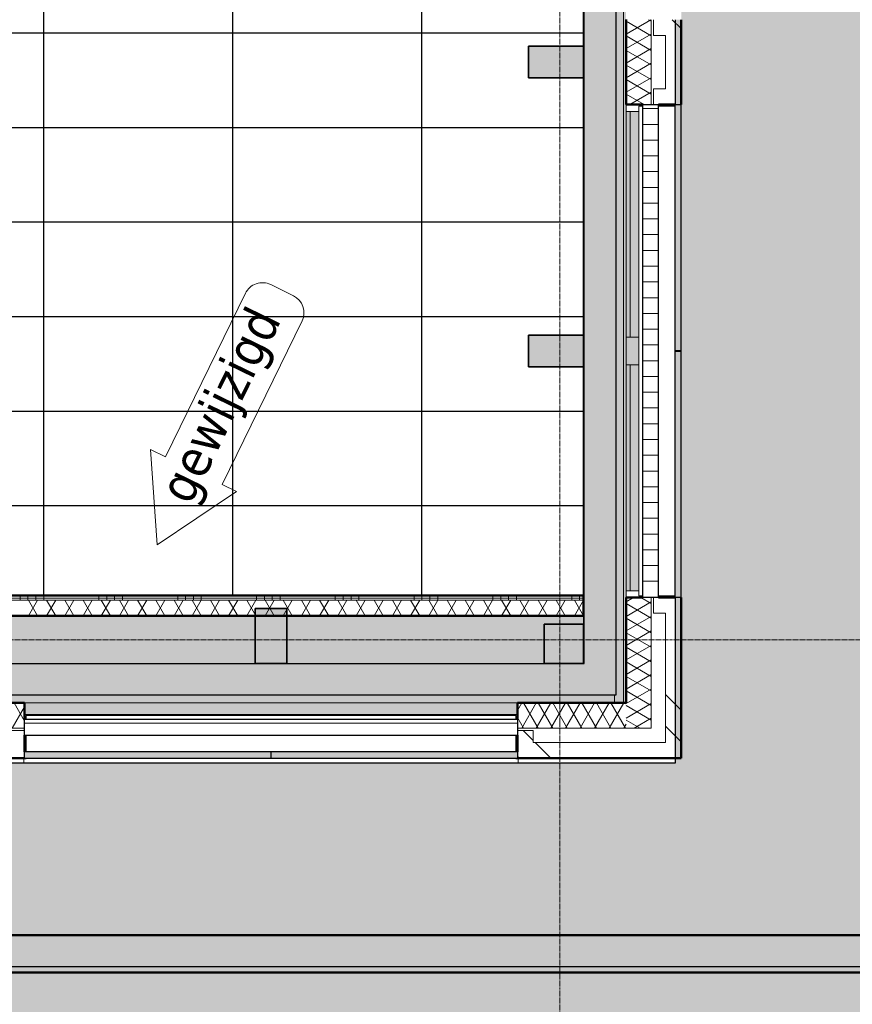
# Model space of a CAD drawing. Header units: millimetres. Extents: x -1224 to 86389, y -20577 to 46356.
# Tile 21 of 46: x 50589 to 55872, y 516 to 6764. Entities that reach past the tile are written whole.
import ezdxf

# ---------------------------------------------------------------- set-up
doc = ezdxf.new("R2010")
doc.units = ezdxf.units.MM
doc.linetypes.add('stramien', pattern=[22.225, 12.7, -3.175, 3.175, -3.175])
for name, color, linetype, lineweight in [('A-ANNO-NOTE', 2, 'Continuous', 18), ('A-CLNG-SUSP', 5, 'Continuous', 25), ('A-FLOR-OTLN', 6, 'Continuous', 18), ('A-FLOR-PATT', 8, 'Continuous', 18), ('A-GLAZ', 6, 'Continuous', 18), ('A-WALL', 2, 'Continuous', 25), ('A-WALL-PATT', 2, 'Continuous', 50), ('C-TOPO', 2, 'Continuous', 18), ('I-WALL', 2, 'Continuous', 25), ('L-SITE', 6, 'Continuous', 18), ('S-COLS', 6, 'Continuous', 18), ('S-GRID', 1, 'Continuous', 18)]:
    doc.layers.add(name, color=color, linetype=linetype, lineweight=lineweight)
doc.layers.add('ATN Perla OP', color=6, linetype='Continuous')
doc.styles.add('Tahoma_1', font='TAHOMA.TTF', dxfattribs={"height": 2.380401})

# ---------------------------------------------------------------- blocks, each defined once
blk = doc.blocks.new('28_keerwand met trap naast oostgevel - 28_keerwand met trap naast oostgevel-305890-Plotview plafond Kelder - 1 op 100')
at = {"layer": 'A-WALL-PATT', "lineweight": 25}
blk.add_hatch(color=7, dxfattribs=at).paths.add_polyline_path([(64536.6, 718.2), (64536.6, 954.8), (39669.6, 954.8), (39669.6, 919.9), (39231.7, 919.9), (39231.7, 718.2), (57209.5, 718.2)], flags=0)
at = {"layer": 'A-WALL', "color": 90, "lineweight": 50}
for p, q in [((39669.6, 954.8), (64536.6, 954.8)), ((64536.6, 718.2), (39231.7, 718.2))]:
    blk.add_line(p, q, dxfattribs=at)

msp = doc.modelspace()

# ---------------------------------------------------------------- hatches: boundary and pattern name
at = {"layer": 'A-FLOR-PATT'}
h = msp.add_hatch(color=50, dxfattribs=at)
h.paths.add_polyline_path([(37121.1, 2428.2), (44750.9, 2428.2), (44750.9, 2478.2), (44603.8, 2478.2), (44603.8, 2678.2), (41432.8, 2678.2), (41432.8, 2478.2), (40932.8, 2478.2), (40932.8, 2678.2), (37366.6, 2678.2), (37366.6, 4883.2), (37216.6, 4883.2), (37216.6, 4875.6), (37121.1, 4875.6), (37121.1, 2678.2)], flags=0)
h.paths.add_polyline_path([(54420.8, 2428.2), (54420.8, 21008.2), (54370.8, 21008.2), (54370.8, 2478.2), (50245.7, 2478.2), (50245.7, 2428.2), (54136.2, 2428.2)], flags=0)
h.paths.add_polyline_path([(43687.1, 35978.2), (48290.8, 35978.2), (48290.8, 36178.2), (54186.6, 36178.2), (54186.6, 36228.2), (31920.8, 36228.2), (31920.8, 35978.2), (35490.8, 35978.2), (35490.8, 36178.2), (39553.8, 36178.2), (39553.8, 35978.2), (42770.8, 35978.2), (42770.8, 36178.2), (43270.8, 36178.2), (43270.8, 35978.2), (43379.8, 35978.2)], flags=0)
h = msp.add_hatch(color=256, dxfattribs=at)
h.paths.add_polyline_path([(52906.9, 2428.2), (54363.8, 2428.2), (54363.7, 2478.2), (50245.7, 2478.2), (50245.7, 2428.2), (52292.3, 2428.2)], flags=0)
h.paths.add_polyline_path([(37189.8, 2428.2), (44750.9, 2428.2), (44750.9, 2478.2), (44603.8, 2478.2), (44603.8, 2678.2), (41432.8, 2678.2), (41432.8, 2478.2), (40932.8, 2478.2), (40932.8, 2678.2), (37366.6, 2678.2), (37366.6, 5110.6), (37350.8, 5110.6), (37350.8, 5035.2), (37216.6, 5035.2), (37216.6, 4875.6), (37189.8, 4875.6), (37189.8, 2678.2)], flags=0)
h.paths.add_polyline_path([(44916.4, 35978.2), (48290.8, 35978.2), (48290.8, 36178.2), (54186.6, 36178.2), (54186.6, 36228.2), (42989.8, 36228.2), (42989.8, 36178.2), (43270.8, 36178.2), (43270.8, 35978.2), (44609.1, 35978.2)], flags=0)
h = msp.add_hatch(color=50, dxfattribs=at)
h.paths.add_polyline_path([(52906.9, 2678.2), (53916.6, 2678.2), (53916.6, 2928.2), (54166.6, 2928.2), (54166.6, 2980.2), (52283.6, 2980.2), (52283.6, 2678.2), (52292.3, 2678.2)], flags=0)
h.paths.add_polyline_path([(50449.6, 2678.2), (52083.6, 2678.2), (52083.6, 2980.2), (50449.6, 2980.2), (50449.6, 2871.9)], flags=0)
h.paths.add_polyline_path([(50249.6, 2978.2), (50249.6, 2980.2), (43716.6, 2980.2), (43716.6, 2978.2), (47375, 2978.2)], flags=0)
h.paths.add_polyline_path([(42729.6, 8041.2), (43303.6, 8041.2), (43303.6, 8615.2), (42729.6, 8615.2), (42729.6, 8051.2)], flags=0)
h.paths.add_polyline_path([(48783.6, 8051.2), (48793.6, 8051.2), (48793.6, 8605.2), (48239.6, 8605.2), (48239.6, 8051.2), (48249.6, 8051.2)], flags=0)
h.paths.add_polyline_path([(48759.1, 8061.2), (48249.6, 8061.2), (48249.6, 8595.2), (48783.6, 8595.2), (48783.6, 8061.2), (48763.3, 8061.2)], flags=0)
h.paths.add_polyline_path([(42749.6, 8061.2), (42749.6, 8595.2), (43283.6, 8595.2), (43283.6, 8061.2)], flags=0)
h.paths.add_polyline_path([(43303.6, 13541.2), (43303.6, 14115.2), (42729.6, 14115.2), (42729.6, 13541.2), (43283.6, 13541.2)], flags=0)
h.paths.add_polyline_path([(48783.6, 13551.2), (48793.6, 13551.2), (48793.6, 14105.2), (48239.6, 14105.2), (48239.6, 13551.2), (48249.6, 13551.2)], flags=0)
h.paths.add_polyline_path([(48778.3, 13561.2), (48249.6, 13561.2), (48249.6, 14095.2), (48783.6, 14095.2), (48783.6, 13561.2)], flags=0)
h.paths.add_polyline_path([(43260.8, 13561.2), (42749.6, 13561.2), (42749.6, 14095.2), (43283.6, 14095.2), (43283.6, 13561.2)], flags=0)
h.paths.add_polyline_path([(54136.2, 17385.2), (54166.6, 17385.2), (54166.6, 17395.2), (53816.6, 17395.2), (53816.6, 17385.2)], flags=0)
h.paths.add_polyline_path([(43715.1, 17393.2), (43716.6, 17393.2), (43716.6, 17395.2), (37666.6, 17395.2), (37666.6, 17393.2), (43687.1, 17393.2)], flags=0)
h.paths.add_polyline_path([(53816.6, 17595.2), (54166.6, 17595.2), (54166.6, 17605.2), (53816.6, 17605.2)], flags=0)
h.paths.add_polyline_path([(43116.6, 17705.2), (43116.6, 17715.2), (42916.6, 17715.2), (42916.6, 17705.2), (43072.5, 17705.2)], flags=0)
h.paths.add_polyline_path([(41566.6, 17908.2), (41566.6, 19078.2), (41416.6, 19078.2), (41416.6, 17908.2), (41535.8, 17908.2)], flags=0)
h.paths.add_polyline_path([(48240.6, 19051.2), (48793.6, 19051.2), (48793.6, 19605.2), (48240.6, 19605.2), (48240.6, 19227.9)], flags=0)
h.paths.add_polyline_path([(48763.4, 19061.2), (48249.6, 19061.2), (48249.6, 19595.2), (48783.6, 19595.2), (48783.6, 19061.2)], flags=0)
h.paths.add_polyline_path([(54166.6, 19227.9), (54166.6, 19228.2), (54136.2, 19227.9)], flags=0)
h.paths.add_polyline_path([(31748.7, 19478.2), (31916.6, 19478.2), (31916.6, 19480.2), (18922, 19480.2), (18922, 19490.2), (15782, 19490.2), (15782, 19480.2), (4674.6, 19480.2), (4674.6, 19490.2), (4666.6, 19490.2), (4666.6, 19478.2), (31743.1, 19478.2)], flags=0)
h.paths.add_polyline_path([(41535.8, 19578.2), (41566.6, 19578.2), (41565.5, 20734.4), (41416.6, 20734.4), (41416.6, 19578.2)], flags=0)
h.paths.add_polyline_path([(43564.6, 20951.2), (43564.6, 21061.2), (43563.3, 21061.2), (43563.3, 20951.2)], flags=0)
h.paths.add_polyline_path([(31916.6, 21051.2), (31916.6, 23626.2), (31766.6, 23626.2), (31766.6, 23346.8), (31770.6, 23346.8), (31770.6, 21682.8), (31766.6, 21682.8), (31766.6, 21051.2)], flags=0)
h.paths.add_polyline_path([(31656.6, 21051.2), (31656.6, 23736.2), (31606.6, 23736.2), (31606.6, 21051.2)], flags=0)
h.paths.add_polyline_path([(53521.6, 21051.2), (54166.6, 21051.2), (54166.6, 21061.2), (53816.6, 21061.2), (53816.6, 21051.9), (52292.3, 21051.2)], flags=0)
h.paths.add_polyline_path([(35990.6, 21053.2), (35990.6, 21061.2), (32116.6, 21061.2), (32116.6, 21053.2), (35082, 21053.2)], flags=0)
h.paths.add_polyline_path([(36090.6, 21053.2), (36416.6, 21053.2), (36416.6, 21061.2), (36090.6, 21061.2)], flags=0)
h.paths.add_polyline_path([(46784.3, 21061.9), (46784.3, 21062.9), (46774.3, 21061.9)], flags=0)
h.paths.add_polyline_path([(54136.2, 21261.2), (54166.6, 21261.2), (54166.6, 21271.2), (53816.6, 21271.2), (53816.6, 21261.2)], flags=0)
h.paths.add_polyline_path([(54166.6, 22894.9), (54166.6, 22895.2), (54136.2, 22894.9)], flags=0)
h.paths.add_polyline_path([(31916.6, 23736.2), (31916.6, 23968.4), (31906.6, 23968.4), (31906.6, 23736.2), (31911.6, 23736.2)], flags=0)
h.paths.add_polyline_path([(32116.6, 23781.2), (32121.6, 23781.2), (32121.6, 23791.2), (32126.6, 23791.2), (32126.6, 24551.2), (32121.6, 24551.2), (32121.6, 24561.2), (32116.6, 24561.2), (32116.6, 23789.7)], flags=0)
h.paths.add_polyline_path([(48239.6, 24541.2), (48803.6, 24541.2), (48803.6, 24717.9), (48793.6, 24717.9), (48793.6, 24551.2), (48239.6, 24551.2), (48239.6, 24717.9), (48229.6, 24717.9), (48229.6, 24541.2)], flags=0)
h.paths.add_polyline_path([(32288.6, 24551.2), (32293.6, 24551.2), (32293.6, 25105.2), (32123.6, 25105.2), (32123.6, 26910.2), (32091.6, 26910.2), (32091.6, 25105.2), (31739.6, 25105.2), (31739.6, 25095.2), (32283.6, 25095.2), (32283.6, 24561.2), (32288.6, 24561.2)], flags=0)
h.paths.add_polyline_path([(31916.6, 24551.2), (31916.6, 24561.2), (31911.6, 24561.2), (31911.6, 24551.2)], flags=0)
h.paths.add_polyline_path([(31739.6, 24551.2), (31749.6, 24551.2), (31749.6, 24556.2), (31739.6, 24556.2)], flags=0)
h.paths.add_polyline_path([(26792.7, 24561.2), (26791.6, 24863), (26786.8, 24864.5), (26783.6, 24865.2), (26784.2, 24561.2)], flags=0)
h.paths.add_polyline_path([(21289.8, 24862.8), (21289.8, 24863.9), (21287.7, 24863.2)], flags=0)
h.paths.add_polyline_path([(21283.6, 24561.2), (21292.7, 24561.2), (21292.7, 24861.8), (21289.8, 24862.8), (21283.6, 24862.4), (21283.6, 24584.6)], flags=0)
h.paths.add_polyline_path([(15783.6, 24561.2), (15792.7, 24561.2), (15791.6, 24863), (15788, 24864.2), (15783.6, 24865.2), (15783.6, 24584.6)], flags=0)
h.paths.add_polyline_path([(10289.8, 24862.8), (10289.8, 24863.9), (10287.7, 24863.2)], flags=0)
h.paths.add_polyline_path([(10292.7, 24561.2), (10292.7, 24861.8), (10289.8, 24862.8), (10283.6, 24862.4), (10283.6, 24561.2)], flags=0)
h.paths.add_polyline_path([(54136.2, 24717.9), (54166.6, 24717.9), (54166.6, 24728.2), (53844.6, 24727.9), (53844.6, 24717.9)], flags=0)
h.paths.add_polyline_path([(21288.7, 24885.4), (21292.7, 24885.7), (21292.7, 25095.2), (21283.6, 25095.2), (21284.3, 24887.2), (21288.5, 24885.5)], flags=0)
h.paths.add_polyline_path([(10288.7, 24885.4), (10292.7, 24885.7), (10292.7, 25095.2), (10283.6, 25095.2), (10284.3, 24887.2), (10288.5, 24885.5)], flags=0)
h.paths.add_polyline_path([(26786.8, 24892.5), (26786, 24891.6), (26786.4, 24891.5)], flags=0)
h.paths.add_polyline_path([(26792.7, 24885.8), (26792.7, 25095.2), (26783.6, 25095.2), (26784.2, 24989), (26786.4, 24987.5), (26786.8, 24986.5), (26787.6, 24890.8), (26789.3, 24887.2), (26791.6, 24886.3)], flags=0)
h.paths.add_polyline_path([(15786.8, 24892.5), (15786, 24891.6), (15786.4, 24891.5)], flags=0)
h.paths.add_polyline_path([(15792.7, 24885.8), (15792.7, 25095.2), (15783.6, 25095.2), (15783.6, 24989.3), (15786.4, 24987.5), (15786.8, 24986.5), (15787.6, 24890.8), (15789.3, 24887.2)], flags=0)
h.paths.add_polyline_path([(53844.6, 24928.2), (54166.6, 24928.2), (54166.6, 24937.9), (53844.6, 24937.9)], flags=0)
h.paths.add_polyline_path([(48803.6, 24937.9), (48803.6, 25115.2), (48409.6, 25115.2), (48409.6, 25105.2), (48793.6, 25105.2), (48793.6, 24937.9)], flags=0)
h.paths.add_polyline_path([(48229.6, 24937.9), (48239.6, 24937.9), (48239.6, 25105.2), (48399.6, 25105.2), (48399.6, 25115.2), (48229.6, 25115.2), (48229.6, 25095.2)], flags=0)
h.paths.add_polyline_path([(54166.6, 26560.9), (54166.6, 26561.2), (54136.2, 26560.9)], flags=0)
h.paths.add_polyline_path([(32091.6, 27020.2), (34442.6, 27020.2), (34442.6, 27266.6), (34438.6, 27266.6), (34438.6, 28675.2), (34436.6, 28675.2), (34436.6, 27255.2), (34440.6, 27255.2), (34440.6, 27145.2), (34413.6, 27145.2), (34413.6, 27045.2), (32183.6, 27045.2), (32183.6, 30061.2), (31749.6, 30061.2), (31749.6, 30055.2), (31941.6, 30055.2), (31941.6, 30060.2), (32091.6, 30060.2), (32091.6, 27174.2)], flags=0)
h.paths.add_polyline_path([(36553.6, 27020.2), (38824.6, 27020.2), (38824.6, 35678.2), (37616.6, 35678.2), (37616.6, 35641.2), (38766.6, 35641.2), (38766.6, 35541.2), (38801.6, 35540.6), (38801.6, 27045.2), (36553.6, 27045.2), (36553.6, 27145.2), (36529.6, 27145.2), (36530.6, 27020.2)], flags=0)
h.paths.add_polyline_path([(44301.8, 27070.2), (44601.6, 27070.4), (44601.3, 27259.7), (43061.6, 27259.7), (43061.6, 27070.2), (43994.5, 27070.2)], flags=0)
h.paths.add_polyline_path([(42951.6, 27070.2), (42951.6, 27359.7), (42945.6, 27359.7), (42945.6, 27111.2), (38934.6, 27111.2), (38934.6, 27070.2), (42945.6, 27070.2)], flags=0)
h.paths.add_polyline_path([(34555.6, 28329.7), (34555.6, 28339.7), (34548.6, 28339.7), (34548.6, 28334.7), (34552.6, 28334.7), (34552.6, 28329.7)], flags=0)
h.paths.add_polyline_path([(36419.6, 28329.7), (36419.6, 28334.7), (36423.6, 28334.7), (36423.6, 28339.7), (36411.6, 28339.7), (36411.6, 28329.7)], flags=0)
h.paths.add_polyline_path([(54166.6, 28394.9), (54166.6, 28395.2), (54136.2, 28394.9)], flags=0)
h.paths.add_polyline_path([(36423.6, 28439.7), (36423.6, 28565.2), (36420.6, 28565.2), (36420.6, 28465.2), (34548.6, 28465.2), (34549.5, 28439.7), (36420.6, 28439.7)], flags=0)
h.paths.add_polyline_path([(22889.6, 29514.2), (22949.6, 29514.2), (22949.6, 30061.2), (22814.6, 30061.2), (22814.6, 30041.2), (22889.6, 30041.2), (22889.6, 29846)], flags=0)
h.paths.add_polyline_path([(48446.6, 30041.2), (48803.6, 30041.2), (48803.6, 30615.2), (48229.6, 30615.2), (48229.6, 30041.2), (48436.6, 30041.2)], flags=0)
h.paths.add_polyline_path([(37249.6, 30041.2), (37808.3, 30041.2), (37808.3, 30615.2), (37234.3, 30615.2), (37234.3, 30041.2)], flags=0)
h.paths.add_polyline_path([(19134.8, 30041.2), (19278.6, 30041.2), (19278.6, 30061.2), (19083.6, 30061.2), (19083.6, 30051.2), (19073.6, 30051.2), (19073.6, 30041.2), (19101, 30041.2)], flags=0)
h.paths.add_polyline_path([(21074.5, 30041.2), (21283.6, 30041.2), (21283.6, 30051.2), (20749.6, 30051.2), (20749.6, 30041.2), (20945, 30041.2)], flags=0)
h.paths.add_polyline_path([(48446.6, 30051.2), (48239.6, 30051.2), (48239.6, 30605.2), (48793.6, 30605.2), (48793.6, 30051.2), (48586.6, 30051.2)], flags=0)
h.paths.add_polyline_path([(37569.2, 30061.2), (37249.6, 30061.2), (37249.6, 30595.2), (37783.6, 30595.2), (37783.6, 30061.2), (37621.3, 30061.2)], flags=0)
h.paths.add_polyline_path([(26244.6, 30061.2), (26249.6, 30061.8), (26249.6, 30595.2), (26244.6, 30595.2), (26244.6, 30061.9)], flags=0)
h.paths.add_polyline_path([(15783.6, 30061.2), (15792.7, 30061.2), (15792.7, 30595.2), (15783.6, 30595.2), (15783.6, 30162.2)], flags=0)
h.paths.add_polyline_path([(10292.7, 30061.2), (10292.7, 30595.2), (10283.6, 30595.2), (10283.6, 30061.2)], flags=0)
h.paths.add_polyline_path([(22746.6, 30186.2), (22749.6, 30186.2), (22749.6, 30328.2), (22746.6, 30327.7)], flags=0)
h.paths.add_polyline_path([(19283.6, 30186.2), (19286.6, 30186.2), (19286.6, 30328.2), (19283.6, 30328.2), (19283.6, 30221.2)], flags=0)
h.paths.add_polyline_path([(32183.6, 30595.2), (32183.6, 35641.2), (37416.6, 35641.2), (37416.6, 35678.2), (32116.6, 35678.2), (32116.6, 30595.2)], flags=0)
h.paths.add_polyline_path([(31445.8, 31495.2), (31916.6, 31495.2), (31916.6, 31508.2), (26244.6, 31508.2), (26244.6, 31495.2), (31401.6, 31495.2)], flags=0)
h.paths.add_polyline_path([(24787.8, 31508.2), (24787.8, 31508.7), (24783.6, 31508.2)], flags=0)
h.paths.add_polyline_path([(54166.6, 33894.9), (54166.6, 33895.2), (54136.2, 33894.9)], flags=0)
h.paths.add_polyline_path([(38155.3, 35306.2), (38591.6, 35306.2), (38591.6, 35431.2), (37646.6, 35431.2), (37646.8, 35306.2)], flags=0)
h.paths.add_polyline_path([(35082, 35306.2), (35438.6, 35306.2), (35438.6, 35431.2), (34478.6, 35431.2), (34478.8, 35306.2)], flags=0)
h.paths.add_polyline_path([(17449.6, 35628.2), (17449.6, 35978.2), (17249.6, 35978.2), (17249.6, 35628.2), (17257.1, 35628.2)], flags=0)
h.paths.add_polyline_path([(42457.8, 35668.2), (48436.6, 35668.2), (48436.6, 35678.2), (41376.6, 35678.2), (41376.6, 35668.2), (41843.2, 35668.2)], flags=0)
h.paths.add_polyline_path([(4671.6, 35673.2), (4676.6, 35673.2), (4676.6, 35678.2), (4666.6, 35677.2), (4666.6, 35673.2), (4671, 35673.2)], flags=0)
h.paths.add_polyline_path([(53916.3, 35728.2), (53916.6, 35728.2), (53916.3, 35938.9)], flags=0)
h.paths.add_polyline_path([(38924.6, 35828.2), (39249.6, 35828.2), (39249.6, 35978.2), (37616.6, 35978.2), (37616.6, 35828.2), (38824.6, 35828.2)], flags=0)
h.paths.add_polyline_path([(36311.3, 35828.2), (37416.6, 35828.2), (37416.6, 35978.2), (35783.6, 35978.2), (35783.6, 35828.2)], flags=0)
h.paths.add_polyline_path([(18793.7, 35968.2), (19083.6, 35968.2), (19083.6, 35978.2), (17459.6, 35978.2), (17459.6, 35968.2), (18486.4, 35968.2)], flags=0)
h = msp.add_hatch(color=256, dxfattribs=at)
h.paths.add_polyline_path([(46145.7, 2355), (46413.9, 2355), (46413.9, 2428.2), (45120.6, 2428.2), (45120.6, 2355), (45531.1, 2355)], flags=0)
h.paths.add_polyline_path([(49219, 2355), (50080.3, 2355), (50080.3, 2428.2), (46952.8, 2428.2), (46952.8, 2355), (48604.4, 2355)], flags=0)
h.paths.add_polyline_path([(53747.3, 2355), (53747.3, 2428.2), (50619.8, 2428.2), (50619.8, 2355), (53521.6, 2355)], flags=0)
h.paths.add_polyline_path([(44580.3, 2355), (44580.3, 2428.2), (41452.8, 2428.2), (41452.8, 2355), (44301.8, 2355)], flags=0)
h.paths.add_polyline_path([(37785.8, 2355), (40913.3, 2355), (40913.3, 2428.2), (37785.8, 2428.2)], flags=0)
h.paths.add_polyline_path([(36926, 2428.2), (37121.1, 2428.2), (37121.1, 4875.6), (36786.6, 4875.6), (36786.6, 2428.2), (36870, 2428.2)], flags=0)
h.paths.add_polyline_path([(54420.8, 2428.2), (54436.6, 2428.2), (54436.6, 21008.2), (54420.8, 21008.2), (54420.8, 2444)], flags=0)
h.paths.add_polyline_path([(54166.6, 2678.2), (54170.8, 2678.2), (54170.8, 4761.5), (54166.6, 4761.2), (54166.6, 2682.4)], flags=0)
h.paths.add_polyline_path([(37366.6, 5110.6), (37366.6, 5255.6), (37350.8, 5255.6), (37350.8, 5110.6)], flags=0)
h.paths.add_polyline_path([(54166.6, 6395.2), (54170.8, 6395.2), (54170.8, 8428.2), (54166.6, 8428.2), (54166.6, 6457.5)], flags=0)
h.paths.add_polyline_path([(54170.8, 10061.2), (54170.8, 10261.5), (54166.6, 10261.2), (54166.6, 10061.2)], flags=0)
h.paths.add_polyline_path([(54166.6, 11895.2), (54170.8, 11895.2), (54170.8, 12095.5), (54166.6, 12095.2), (54166.6, 12035.1)], flags=0)
h.paths.add_polyline_path([(54170.8, 13728.2), (54170.8, 13928.5), (54166.6, 13928.2), (54166.6, 13728.2)], flags=0)
h.paths.add_polyline_path([(54166.6, 15561.2), (54170.8, 15561.2), (54170.8, 35978.2), (54166.6, 35978.2), (54166.6, 15620.6)], flags=0)
h.paths.add_polyline_path([(35082, 17378.2), (37366.6, 17378.2), (37366.6, 17394.9), (31916.6, 17394.9), (31916.6, 17378.2), (32623.4, 17378.2)], flags=0)
h.paths.add_polyline_path([(10020.8, 19049.5), (10020.8, 19158.2), (10116.6, 19158.2), (10116.6, 19178.2), (9916.6, 19178.2), (9916.6, 19049.5)], flags=0)
at = {"layer": 'A-GLAZ'}
h = msp.add_hatch(dxfattribs=at)
h.set_pattern_fill('FP_183', color=256, angle=-90, style=0, pattern_type=2)
h.set_pattern_definition([(360, (0.0004, -0.0001), (2e-13, 100), [])])
h.paths.add_polyline_path([(54641.6, 3097.2), (54641.6, 6225.2), (54541.6, 6225.2), (54541.6, 3097.2)], flags=0)
at = {"layer": 'A-GLAZ', "lineweight": 25}
h = msp.add_hatch(color=256, dxfattribs=at)
h.paths.add_polyline_path([(54746.6, 3097.2), (54786.6, 3097.2), (54786.6, 4659.7), (54746.6, 4659.7), (54746.6, 3270.3)], flags=0)
h.paths.add_polyline_path([(54746.6, 4662.7), (54786.6, 4662.7), (54786.6, 6225.2), (54746.6, 6225.2), (54746.6, 4863.9)], flags=0)
for points in [[(54443.6, 4748.5), (54461.5, 4748.5), (54461.5, 6182.5), (54436.6, 6182.5), (54436.6, 4748.5)], [(54516.6, 4748.5), (54516.6, 6182.5), (54461.5, 6182.5), (54461.5, 4748.5)], [(54443.6, 4574.1), (54516.6, 4574.1), (54516.6, 4748.5), (54436.6, 4748.5), (54436.6, 4574.1)], [(54461.5, 3139.9), (54461.5, 4573.9), (54436.6, 4573.9), (54436.6, 3139.9), (54443.6, 3139.9)], [(54516.6, 3139.9), (54516.6, 4573.9), (54461.5, 4573.9), (54461.5, 3139.9)], [(51677.6, 2348.2), (52096.3, 2348.2), (52096.3, 2355), (50662.3, 2355), (50662.3, 2348.2), (51063, 2348.2)], [(52270.7, 2348.2), (52270.7, 2355), (52096.3, 2355), (52096.3, 2348.2)], [(52906.9, 2348.2), (53704.9, 2348.2), (53704.9, 2355), (52270.9, 2355), (52270.9, 2348.2), (52292.3, 2348.2)]]:
    msp.add_hatch(color=256, dxfattribs=at).paths.add_polyline_path(points, flags=0)
at = {"layer": 'A-GLAZ'}
h = msp.add_hatch(dxfattribs=at)
h.set_pattern_fill('FP_187', color=256, style=0, pattern_type=2)
h.set_pattern_definition([(0, (0.0004, -0.0001), (0, 100), [])])
h.paths.add_polyline_path([(53521.6, 2223.2), (53747.6, 2223.2), (53747.6, 2323.2), (50619.6, 2323.2), (50619.6, 2223.2), (52906.9, 2223.2)], flags=0)
at = {"layer": 'A-GLAZ', "lineweight": 25}
h = msp.add_hatch(color=256, dxfattribs=at)
h.paths.add_polyline_path([(53747.6, 2078.2), (53747.6, 2118.2), (52185.1, 2118.2), (52185.1, 2078.2), (53521.6, 2078.2)], flags=0)
h.paths.add_polyline_path([(52182.1, 2078.2), (52182.1, 2118.2), (50619.6, 2118.2), (50619.6, 2078.2), (51677.6, 2078.2)], flags=0)
at = {"layer": 'A-WALL-PATT', "lineweight": 25}
for points in [[(54170.8, 2678.2), (54370.8, 2678.2), (54370.8, 21041.2), (54170.8, 21041.2), (54170.8, 2871.9)], [(54370.8, 2478.2), (54370.8, 2678.2), (50070.8, 2678.2), (50070.8, 2478.2), (54136.2, 2478.2)]]:
    msp.add_hatch(color=9, dxfattribs=at).paths.add_polyline_path(points, flags=0)
at = {"layer": 'C-TOPO', "lineweight": 5}
msp.add_hatch(color=254, dxfattribs=at).paths.add_polyline_path([(46395.7, -6689.6), (76878.4, -6689.6), (76878.4, 10310.2), (72039.9, 4923), (70991.1, 8697), (70680.1, 10815.4), (70422.7, 10923.4), (70335.5, 12281.7), (70405.4, 13180.7), (70412.8, 13802), (68987.6, 21053.2), (65782.5, 21053.2), (65782.5, 37984.1), (65288, 38738), (62950.8, 39903.3), (62196.5, 41520), (57474.9, 43099.8), (57533.2, 39394.9), (57216, 38879.3), (59555.7, 38879.3), (59555.7, 36579.3), (60605.7, 36579.3), (60605.7, 21286.5), (68161.6, 13730.6), (65997.7, 10522.1), (65553.4, 9844.9), (65187.7, 9122.1), (64902.4, 8364), (64698.3, 7580), (64575.9, 6779.2), (64535.7, 5970.2), (64535.7, 719.3), (31915.7, 719.3), (31915.7, 4737.7), (7958.2, 6058.7), (7954.6, 6039.1), (12725.7, 5779.5), (12725.7, 3028.4), (7337.8, 3028.4), (7329.7, 2996.6), (7278.9, 2762.4), (10970.9, 2762.4), (10970.9, -4496.9), (8149.5, -5438.9), (8157.8, -5647), (14762, -3441.9), (15326.1, -5131.5), (10659.5, -6689.6), (44948.3, -6689.6)], flags=0)
at = {"layer": 'L-SITE'}
msp.add_hatch(color=253, dxfattribs=at).paths.add_polyline_path([(32623.4, 753), (64434.6, 753), (64434.6, 6039.6), (64476.6, 6413), (64529.5, 6784.9), (64593.3, 7155.2), (64667.8, 7523.4), (64753.1, 7889.3), (64849.1, 8252.5), (64955.6, 8612.8), (65072.7, 8969.8), (65200.1, 9323.2), (65337.8, 9672.8), (65497.2, 10043.1), (65643.6, 10359), (65814.6, 10701.1), (65989, 11026.2), (66176.2, 11352), (66372.9, 11672.1), (66578.8, 11986.3), (66793.8, 12294.4), (67017.8, 12596), (67250.5, 12891), (67491.8, 13179), (67741.3, 13459.8), (67999, 13733.2), (60504.6, 21227.6), (60504.6, 36578.2), (59504.6, 36578.2), (59504.6, 38804.2), (54785.1, 38804.2), (54785.1, 35797.5), (54750.1, 35797.5), (54750.9, 35559.2), (54786.6, 35559.2), (54786.6, 33996.7), (54750.1, 33996.7), (54750.9, 33993.7), (54786.6, 33993.7), (54786.6, 32431.2), (54750.1, 32431.2), (54750.9, 31892.2), (54786.6, 31892.2), (54786.6, 30329.7), (54750.1, 30329.7), (54750.9, 30326.7), (54786.6, 30326.7), (54786.6, 28764.2), (54750.1, 28764.2), (54750.9, 28225.2), (54786.6, 28225.2), (54786.6, 26662.7), (54750.1, 26662.7), (54750.9, 26659.7), (54786.6, 26659.7), (54786.6, 25097.2), (54750.1, 25097.2), (54750.9, 24559.2), (54786.6, 24559.2), (54786.6, 22996.7), (54750.1, 22996.7), (54750.9, 22993.7), (54786.6, 22993.7), (54786.6, 21431.2), (54750.1, 21431.2), (54750.9, 20876.7), (54786.6, 20876.7), (54786.6, 19329.9), (54750.1, 19329.9), (54750.9, 19326.9), (54786.6, 19326.9), (54786.6, 17770), (54750.1, 17770), (54750.9, 17225.2), (54786.6, 17225.2), (54786.6, 15662.7), (54750.1, 15662.7), (54750.9, 15659.7), (54786.6, 15659.7), (54786.6, 14097.2), (54750.1, 14097.2), (54750.9, 13559.2), (54786.6, 13559.2), (54786.6, 11996.7), (54750.1, 11996.7), (54750.9, 11993.7), (54786.6, 11993.7), (54786.6, 10431.2), (54750.1, 10431.2), (54750.9, 9892.2), (54786.6, 9892.2), (54786.6, 8329.7), (54750.1, 8329.7), (54750.9, 8326.7), (54786.6, 8326.7), (54786.6, 6764.2), (54750.1, 6764.2), (54750.9, 6225.2), (54786.6, 6225.2), (54786.6, 4662.7), (54750.1, 4662.7), (54750.9, 4659.7), (54786.6, 4659.7), (54786.6, 3097.2), (54750.1, 3097.2), (54750.1, 2047.5), (36578.3, 2047.5), (36578.3, 4875.6), (35378.3, 4875.6), (35378.3, 4558.8), (31895.1, 4748.3), (31895.1, 753)], flags=0)
at = {"layer": 'S-COLS', "lineweight": 5}
for points in [[(54166.6, 6395.2), (54166.6, 6595.2), (53816.6, 6595.2), (53816.6, 6395.2), (54136.2, 6395.2)], [(53816.6, 4561.2), (54166.6, 4561.2), (54166.6, 4761.2), (53816.6, 4761.2)], [(52283.6, 2678.2), (52283.6, 3028.2), (52083.6, 3028.2), (52083.6, 2678.2)], [(54166.6, 2678.2), (54166.6, 2928.2), (53916.6, 2928.2), (53916.6, 2678.2), (54136.2, 2678.2)]]:
    msp.add_hatch(color=256, dxfattribs=at).paths.add_polyline_path(points, flags=0)

# ---------------------------------------------------------------- linework, layer by layer
at = {"layer": 'A-ANNO-NOTE'}
for p, q in [((52325.7, 5012.8), (52181.8, 5082.9)), ((52325.7, 5012.8), (52181.8, 5082.9)), ((52021.4, 5027.7), (51515.1, 3989.7)), ((52021.4, 5027.7), (51515.1, 3989.7)), ((51874.6, 3814.3), (52380.9, 4852.3)), ((51874.6, 3814.3), (52380.9, 4852.3)), ((51418.8, 4036.7), (51461.1, 3430.9)), ((51515.1, 3989.7), (51418.8, 4036.7)), ((51515.1, 3989.7), (51418.8, 4036.7)), ((51418.8, 4036.7), (51461.1, 3430.9)), ((51874.6, 3814.3), (51964.5, 3770.5)), ((51964.5, 3770.5), (51874.6, 3814.3)), ((51964.5, 3770.5), (51461.1, 3430.9)), ((51461.1, 3430.9), (51964.5, 3770.5))]:
    msp.add_line(p, q, dxfattribs=at)
for centre, start, end in [((52129.2, 4975.1), 64, 154), ((52129.2, 4975.1), 64, 154), ((52273, 4904.9), 334, 64), ((52273, 4904.9), 334, 64)]:
    msp.add_arc(centre, 120, start, end, dxfattribs=at)
at = {"layer": 'A-CLNG-SUSP'}
for p, q in [((54166.6, 8227.9), (54166.6, 6595.2)), ((54166.6, 6395.2), (54170.8, 6395.2)), ((54170.8, 4761.5), (53816.6, 4761.5)), ((54166.6, 4561.2), (54166.6, 3110.2))]:
    msp.add_line(p, q, dxfattribs=at)
at = {"layer": 'A-FLOR-OTLN', "color": 210, "lineweight": 5}
for p, q in [((54420.8, 21008.2), (54420.8, 2428.2)), ((53747.3, 2428.2), (50619.8, 2428.2))]:
    msp.add_line(p, q, dxfattribs=at)
at = {"layer": 'A-FLOR-OTLN'}
for p, q in [((54436.6, 6225), (54436.6, 3097.5)), ((54363.8, 2478.2), (54363.8, 2428.2)), ((53747.3, 2428.2), (50619.8, 2428.2)), ((53747.3, 2355), (50619.8, 2355))]:
    msp.add_line(p, q, dxfattribs=at)
at = {"layer": 'A-FLOR-OTLN', "color": 50}
msp.add_line((54166.6, 2980.2), (54166.6, 2928.2), dxfattribs=at)
at = {"layer": 'A-GLAZ'}
for p, q in [((54516.5, 6214.5), (54516.5, 6182.5)), ((54516.6, 3107.9), (54516.6, 6214.5)), ((54516.6, 6214.5), (54541.6, 6214.5)), ((54641.6, 6214.5), (54746.6, 6214.5)), ((54436.6, 6182.5), (54461.5, 6182.5)), ((54461.5, 4748.5), (54461.5, 6182.5)), ((54461.5, 6182.5), (54461.5, 4748.5)), ((54461.5, 6182.5), (54516.6, 6182.5)), ((54436.6, 4748.5), (54516.6, 4748.5)), ((54436.6, 4748.5), (54461.5, 4748.5)), ((54461.5, 4748.5), (54516.6, 4748.5)), ((54516.6, 4574.1), (54436.6, 4574.1)), ((54461.5, 4573.9), (54436.6, 4573.9)), ((54461.5, 3139.9), (54461.5, 4573.9)), ((54516.6, 4573.9), (54461.5, 4573.9)), ((54461.5, 4573.9), (54461.5, 3139.9)), ((54461.5, 3139.9), (54436.6, 3139.9)), ((54516.6, 3139.9), (54461.5, 3139.9)), ((54516.5, 3139.9), (54516.5, 3107.9)), ((54541.6, 3107.9), (54516.6, 3107.9)), ((54746.6, 3107.9), (54641.6, 3107.9)), ((50662.3, 2348.3), (50630.3, 2348.3)), ((50630.3, 2323.2), (50630.3, 2348.2)), ((50630.3, 2348.2), (53736.9, 2348.2)), ((50662.3, 2348.2), (50662.3, 2355)), ((52096.3, 2348.2), (52096.3, 2355)), ((52096.3, 2348.2), (52096.3, 2355)), ((52270.7, 2355), (52270.7, 2348.2)), ((52270.9, 2355), (52270.9, 2348.2)), ((53704.9, 2355), (53704.9, 2348.2)), ((53736.9, 2348.3), (53704.9, 2348.3)), ((53736.9, 2348.2), (53736.9, 2323.2)), ((50630.3, 2118.2), (50630.3, 2223.2)), ((53736.9, 2223.2), (53736.9, 2118.2)), ((50615.3, 2073.2), (50615.3, 2047.5)), ((50615.3, 2073.2), (50630.3, 2073.2)), ((50630.3, 2073.2), (50630.3, 2078.2)), ((52185.1, 2078.2), (52182.1, 2078.2)), ((53736.9, 2078.2), (53736.9, 2073.2)), ((53736.9, 2073.2), (53751.9, 2073.2)), ((53751.9, 2047.5), (53751.9, 2073.2))]:
    msp.add_line(p, q, dxfattribs=at)
at = {"layer": 'A-GLAZ', "lineweight": 25}
for p, q in [((54541.6, 6225.2), (54541.6, 3097.2)), ((54541.6, 6225.2), (54641.6, 6225.2)), ((54641.6, 3097.2), (54641.6, 6225.2)), ((54746.6, 6225.2), (54746.6, 4662.7)), ((54746.6, 6225.2), (54786.6, 6225.2)), ((54786.6, 4662.7), (54786.6, 6225.2)), ((54786.6, 4662.7), (54746.6, 4662.7)), ((54746.6, 4659.7), (54746.6, 3097.2)), ((54746.6, 4659.7), (54786.6, 4659.7)), ((54786.6, 3097.2), (54786.6, 4659.7)), ((54641.6, 3097.2), (54541.6, 3097.2)), ((54786.6, 3097.2), (54746.6, 3097.2)), ((53747.6, 2323.2), (50619.6, 2323.2)), ((50619.6, 2223.2), (50619.6, 2323.2)), ((53747.6, 2323.2), (53747.6, 2223.2)), ((50619.6, 2223.2), (53747.6, 2223.2)), ((52182.1, 2118.2), (50619.6, 2118.2)), ((50619.6, 2078.2), (50619.6, 2118.2)), ((50619.6, 2078.2), (52182.1, 2078.2)), ((52182.1, 2118.2), (52182.1, 2078.2)), ((53747.6, 2118.2), (52185.1, 2118.2)), ((52185.1, 2078.2), (52185.1, 2118.2)), ((52185.1, 2078.2), (53747.6, 2078.2)), ((53747.6, 2118.2), (53747.6, 2078.2))]:
    msp.add_line(p, q, dxfattribs=at)
at = {"layer": 'A-WALL', "color": 7}
for p, q in [((54170.8, 2678.2), (54170.8, 21041.2)), ((54370.8, 21041.2), (54370.8, 2678.2)), ((50070.8, 2678.2), (54170.8, 2678.2)), ((54370.8, 2678.2), (54370.8, 2478.2)), ((54370.8, 2478.2), (50070.8, 2478.2))]:
    msp.add_line(p, q, dxfattribs=at)
at = {"layer": 'A-WALL', "lineweight": 50}
for p, q in [((54436.6, 6225), (54436.6, 6764.5)), ((54786.6, 6764.2), (54786.6, 6225.2)), ((54541.6, 6225), (54436.6, 6225)), ((54746.6, 6225), (54641.6, 6225)), ((54436.6, 2428.2), (54436.6, 3097.5)), ((54436.6, 3097.5), (54541.6, 3097.5)), ((54641.6, 3097.5), (54746.6, 3097.5)), ((54786.6, 3097.2), (54786.6, 2078.2)), ((50080.3, 2428.2), (50619.8, 2428.2)), ((50619.8, 2428.2), (50619.8, 2323.2)), ((53747.3, 2323.2), (53747.3, 2428.2)), ((53747.3, 2428.2), (54436.6, 2428.2)), ((50619.8, 2223.2), (50619.8, 2118.2)), ((53747.3, 2118.2), (53747.3, 2223.2)), ((50619.6, 2078.2), (50080.6, 2078.2)), ((54786.6, 2078.2), (53747.6, 2078.2))]:
    msp.add_line(p, q, dxfattribs=at)
at = {"layer": 'A-WALL', "lineweight": 18}
for p, q in [((54596.6, 6764.2), (54596.6, 6225.2)), ((54611.6, 6664.5), (54611.6, 6764.2)), ((54611.6, 6664.5), (54686.6, 6664.5)), ((54686.6, 6664.5), (54686.6, 6325)), ((54611.6, 6225.2), (54611.6, 6325)), ((54686.6, 6325), (54611.6, 6325)), ((54596.6, 3097.2), (54596.6, 2268.2)), ((54611.6, 2997.5), (54611.6, 3097.2)), ((54611.6, 2997.5), (54686.6, 2997.5)), ((54686.6, 2997.5), (54686.6, 2178.2)), ((50619.6, 2268.2), (50080.6, 2268.2)), ((50519.8, 2253.2), (50619.6, 2253.2)), ((54596.6, 2268.2), (53747.6, 2268.2)), ((53747.6, 2253.2), (53847.3, 2253.2)), ((53847.3, 2178.2), (53847.3, 2253.2)), ((54686.6, 2178.2), (53847.3, 2178.2))]:
    msp.add_line(p, q, dxfattribs=at)
at = {"layer": 'A-WALL-PATT', "lineweight": 18}
for p, q in [((54594.6, 6764.2), (54436.6, 6673)), ((54596.5, 6661.4), (54436.6, 6753.8)), ((54596.5, 6753.8), (54578.5, 6764.2)), ((54729.8, 6764.2), (54786.4, 6707.7)), ((54596.5, 6672.9), (54436.6, 6580.6)), ((54596.6, 6569), (54436.6, 6661.4)), ((54596.5, 6580.6), (54436.6, 6488.2)), ((54596.6, 6476.7), (54436.6, 6569)), ((54596.6, 6488.2), (54436.6, 6395.8)), ((54596.6, 6384.3), (54436.6, 6476.6)), ((54596.6, 6395.8), (54436.6, 6303.5)), ((54596.6, 6291.9), (54436.6, 6384.3)), ((54552.2, 6225.1), (54436.6, 6291.9)), ((54596.6, 6303.5), (54460.7, 6225)), ((50591.6, 3092.7), (50591.6, 3105.2)), ((50591.6, 3080.2), (50591.6, 3092.7)), ((50641.6, 3092.7), (50641.6, 3105.2)), ((50641.6, 3080.2), (50641.6, 3092.7)), ((50702.5, 2980.2), (50644.8, 3080.2)), ((50644.8, 2980.2), (50702.5, 3080.2)), ((50691.6, 3092.7), (50691.6, 3105.2)), ((50691.6, 3080.2), (50691.6, 3092.7)), ((50741.6, 3092.7), (50741.6, 3105.2)), ((50741.6, 3080.2), (50741.6, 3092.7)), ((50760.2, 2980.2), (50818, 3080.2)), ((50818, 2980.2), (50760.3, 3080.2)), ((50933.5, 2980.2), (50875.7, 3080.2)), ((50875.7, 2980.2), (50933.4, 3080.2)), ((50891, 3110.2), (50888.1, 3105.2)), ((50947.2, 3105.2), (50944.3, 3110.2)), ((51048.9, 2980.2), (50991.2, 3080.2)), ((50991.2, 2980.2), (51048.9, 3080.2)), ((51091.6, 3092.7), (51091.6, 3105.2)), ((51091.6, 3080.2), (51091.6, 3092.7)), ((51106.6, 2980.2), (51164.4, 3080.2)), ((51164.4, 2980.2), (51106.7, 3080.2)), ((51125.6, 3110.2), (51122.7, 3105.2)), ((51141.6, 3092.7), (51141.6, 3105.2)), ((51141.6, 3080.2), (51141.6, 3092.7)), ((51191.6, 3092.7), (51191.6, 3105.2)), ((51191.6, 3080.2), (51191.6, 3092.7)), ((51279.9, 2980.2), (51222.1, 3080.2)), ((51222.1, 2980.2), (51279.8, 3080.2)), ((51241.6, 3092.7), (51241.6, 3105.2)), ((51241.6, 3080.2), (51241.6, 3092.7)), ((51395.3, 2980.2), (51337.6, 3080.2)), ((51337.6, 2980.2), (51395.3, 3080.2)), ((51453, 2980.2), (51510.8, 3080.2)), ((51510.8, 2980.2), (51453.1, 3080.2)), ((51626.3, 2980.2), (51568.5, 3080.2)), ((51568.5, 2980.2), (51626.2, 3080.2)), ((51591.6, 3092.7), (51591.6, 3105.2)), ((51591.6, 3080.2), (51591.6, 3092.7)), ((51641.6, 3092.7), (51641.6, 3105.2)), ((51641.6, 3080.2), (51641.6, 3092.7)), ((51741.7, 2980.2), (51684, 3080.2)), ((51684, 2980.2), (51741.7, 3080.2)), ((51691.6, 3092.7), (51691.6, 3105.2)), ((51691.6, 3080.2), (51691.6, 3092.7)), ((51741.6, 3092.7), (51741.6, 3105.2)), ((51741.6, 3080.2), (51741.6, 3092.7)), ((51857.2, 2980.2), (51799.5, 3080.2)), ((51799.5, 2980.2), (51857.2, 3080.2)), ((51914.9, 2980.2), (51972.7, 3080.2)), ((51972.7, 2980.2), (51915, 3080.2)), ((51946.8, 3110.2), (51943.9, 3105.2)), ((52088.2, 2980.2), (52030.4, 3080.2)), ((52030.4, 2980.2), (52088.1, 3080.2)), ((52091.6, 3092.7), (52091.6, 3105.2)), ((52091.6, 3080.2), (52091.6, 3092.7)), ((52141.6, 3092.7), (52141.6, 3105.2)), ((52141.6, 3080.2), (52141.6, 3092.7)), ((52203.6, 2980.2), (52145.9, 3080.2)), ((52145.9, 2980.2), (52203.6, 3080.2)), ((52191.6, 3092.7), (52191.6, 3105.2)), ((52191.6, 3080.2), (52191.6, 3092.7)), ((52241.6, 3092.7), (52241.6, 3105.2)), ((52241.6, 3080.2), (52241.6, 3092.7)), ((52261.3, 2980.2), (52319.1, 3080.2)), ((52319.1, 2980.2), (52261.4, 3080.2)), ((52355, 3105.2), (52352.1, 3110.2)), ((52434.6, 2980.2), (52376.8, 3080.2)), ((52376.8, 2980.2), (52434.5, 3080.2)), ((52550, 2980.2), (52492.3, 3080.2)), ((52492.3, 2980.2), (52550, 3080.2)), ((52591.6, 3092.7), (52591.6, 3105.2)), ((52591.6, 3080.2), (52591.6, 3092.7)), ((52607.7, 2980.2), (52665.5, 3080.2)), ((52665.5, 2980.2), (52607.8, 3080.2)), ((52641.6, 3092.7), (52641.6, 3105.2)), ((52641.6, 3080.2), (52641.6, 3092.7)), ((52691.6, 3092.7), (52691.6, 3105.2)), ((52691.6, 3080.2), (52691.6, 3092.7)), ((52781, 2980.2), (52723.2, 3080.2)), ((52723.2, 2980.2), (52780.9, 3080.2)), ((52741.6, 3092.7), (52741.6, 3105.2)), ((52741.6, 3080.2), (52741.6, 3092.7)), ((52896.4, 2980.2), (52838.7, 3080.2)), ((52838.7, 2980.2), (52896.4, 3080.2)), ((53011.9, 2980.2), (52954.2, 3080.2)), ((52954.2, 2980.2), (53011.9, 3080.2)), ((53069.6, 2980.2), (53127.4, 3080.2)), ((53127.4, 2980.2), (53069.7, 3080.2)), ((53091.6, 3092.7), (53091.6, 3105.2)), ((53091.6, 3080.2), (53091.6, 3092.7)), ((53141.6, 3092.7), (53141.6, 3105.2)), ((53141.6, 3080.2), (53141.6, 3092.7)), ((53242.9, 2980.2), (53185.1, 3080.2)), ((53185.1, 2980.2), (53242.8, 3080.2)), ((53191.6, 3092.7), (53191.6, 3105.2)), ((53191.6, 3080.2), (53191.6, 3092.7)), ((53241.6, 3092.7), (53241.6, 3105.2)), ((53241.6, 3080.2), (53241.6, 3092.7)), ((53358.3, 2980.2), (53300.6, 3080.2)), ((53300.6, 2980.2), (53358.3, 3080.2)), ((53416, 2980.2), (53473.8, 3080.2)), ((53473.8, 2980.2), (53416.1, 3080.2)), ((53589.3, 2980.2), (53531.5, 3080.2)), ((53531.5, 2980.2), (53589.2, 3080.2)), ((53591.6, 3092.7), (53591.6, 3105.2)), ((53591.6, 3080.2), (53591.6, 3092.7)), ((53641.6, 3092.7), (53641.6, 3105.2)), ((53641.6, 3080.2), (53641.6, 3092.7)), ((53704.7, 2980.2), (53647, 3080.2)), ((53647, 2980.2), (53704.7, 3080.2)), ((53691.6, 3092.7), (53691.6, 3105.2)), ((53691.6, 3080.2), (53691.6, 3092.7)), ((53741.6, 3092.7), (53741.6, 3105.2)), ((53741.6, 3080.2), (53741.6, 3092.7)), ((53762.8, 3105.2), (53759.9, 3110.2)), ((53762.4, 2980.2), (53820.2, 3080.2)), ((53820.2, 2980.2), (53762.5, 3080.2)), ((53935.7, 2980.2), (53877.9, 3080.2)), ((53877.9, 2980.2), (53935.6, 3080.2)), ((53941.2, 3110.2), (53938.3, 3105.2)), ((54051.1, 2980.2), (53993.4, 3080.2)), ((53993.4, 2980.2), (54051.1, 3080.2)), ((54091.6, 3092.7), (54091.6, 3105.2)), ((54091.6, 3080.2), (54091.6, 3092.7)), ((54166.6, 2980.2), (54108.9, 3080.2)), ((54108.9, 2980.2), (54166.6, 3080.2)), ((54141.6, 3092.7), (54141.6, 3105.2)), ((54141.6, 3080.2), (54141.6, 3092.7)), ((54483.5, 3097.4), (54436.6, 3070.3)), ((54596.5, 3070.3), (54436.6, 2977.9)), ((54596.5, 3058.8), (54529.8, 3097.3)), ((54596.5, 2966.4), (54436.6, 3058.7)), ((54596.5, 2977.9), (54436.6, 2885.5)), ((54596.6, 2874), (54436.6, 2966.4)), ((54596.6, 2885.5), (54436.6, 2793.2)), ((54596.6, 2781.6), (54436.6, 2874)), ((54596.6, 2793.1), (54436.6, 2700.8)), ((54596.6, 2689.2), (54436.6, 2781.6)), ((54596.6, 2700.8), (54436.6, 2608.4)), ((54596.6, 2596.9), (54436.6, 2689.2)), ((54596.6, 2608.4), (54436.6, 2516)), ((54596.6, 2504.5), (54436.6, 2596.8)), ((54596.6, 2516), (54436.6, 2423.7)), ((54596.6, 2412.1), (54436.6, 2504.5)), ((54686.6, 2481.9), (54786.5, 2382)), ((50541.6, 2268.2), (50619.8, 2403.7)), ((50619.7, 2313), (50553.2, 2428.2)), ((53747.4, 2380.8), (53774.8, 2428.2)), ((53774.8, 2268.2), (53867.1, 2428.2)), ((53878.7, 2268.2), (53786.3, 2428.2)), ((53867.1, 2268.2), (53959.5, 2428.2)), ((53971.1, 2268.2), (53878.7, 2428.2)), ((53959.5, 2268.2), (54051.9, 2428.2)), ((54063.5, 2268.2), (53971.1, 2428.2)), ((54051.9, 2268.2), (54144.3, 2428.2)), ((54155.8, 2268.2), (54063.5, 2428.2)), ((54144.3, 2268.2), (54236.6, 2428.2)), ((54248.2, 2268.2), (54155.8, 2428.2)), ((54236.6, 2268.2), (54329, 2428.2)), ((54340.6, 2268.2), (54248.2, 2428.2)), ((54329, 2268.2), (54421.4, 2428.2)), ((54433, 2268.2), (54340.6, 2428.2)), ((54436.6, 2421.9), (54433, 2428.2)), ((54596.6, 2423.7), (54436.6, 2331.3)), ((54596.6, 2319.7), (54436.6, 2412.1)), ((53786.3, 2268.2), (53747.5, 2335.5)), ((54525.8, 2268.2), (54436.6, 2319.7)), ((54596.6, 2331.3), (54487.3, 2268.2)), ((53784.1, 2253.1), (53847.3, 2189.8)), ((54421.4, 2268.2), (54436.6, 2294.5)), ((54686.6, 2281.9), (54786.6, 2182)), ((53859, 2178.2), (53959, 2078.2)), ((53747.6, 2089.6), (53759, 2078.2))]:
    msp.add_line(p, q, dxfattribs=at)
at = {"layer": 'ATN Perla OP'}
msp.add_lwpolyline([(54166.6, 21051.2), (46784.3, 21051.2), (46784.3, 15248.2), (43716.6, 15248.2), (43716.6, 3110.2), (54166.6, 3110.2)], close=True, dxfattribs=at)
for points in [[(50741.6, 3110.2), (50741.6, 21051.2)], [(51941.6, 3110.2), (51941.6, 21051.2)], [(53141.6, 3110.2), (53141.6, 21051.2)], [(43716.6, 6680.7), (54166.6, 6680.7)], [(43716.6, 6080.7), (54166.6, 6080.7)], [(43716.6, 5480.7), (54166.6, 5480.7)], [(43716.6, 4880.7), (54166.6, 4880.7)], [(43716.6, 4280.7), (54166.6, 4280.7)], [(43716.6, 3680.7), (54166.6, 3680.7)]]:
    msp.add_lwpolyline(points, dxfattribs=at)
at = {"layer": 'I-WALL', "lineweight": 50}
for p, q in [((43716.6, 3110.2), (54166.6, 3110.2)), ((54166.6, 3110.2), (54166.6, 2980.2)), ((54166.6, 2980.2), (43716.6, 2980.2))]:
    msp.add_line(p, q, dxfattribs=at)
at = {"layer": 'I-WALL', "lineweight": 18}
for p, q in [((43716.6, 3105.2), (54166.6, 3105.2)), ((43716.6, 3092.7), (54166.6, 3092.7)), ((43716.6, 3080.2), (54166.6, 3080.2))]:
    msp.add_line(p, q, dxfattribs=at)
at = {"layer": 'L-SITE', "lineweight": 25}
for p, q in [((54750.1, 6225.2), (54750.1, 6764.2)), ((54750.1, 4659.7), (54750.1, 4662.7)), ((54750.1, 2047.5), (54750.1, 3097.2)), ((36578.3, 2047.5), (54750.1, 2047.5)), ((64434.6, 753), (31895.1, 753))]:
    msp.add_line(p, q, dxfattribs=at)
at = {"layer": 'S-COLS', "color": 250, "lineweight": 35}
for p, q in [((53816.6, 6595.2), (54166.6, 6595.2)), ((53816.6, 6395.2), (53816.6, 6595.2)), ((54166.6, 6595.2), (54166.6, 6395.2)), ((54166.6, 6395.2), (53816.6, 6395.2)), ((53816.6, 4761.2), (54166.6, 4761.2)), ((53816.6, 4561.2), (53816.6, 4761.2)), ((54166.6, 4761.2), (54166.6, 4561.2)), ((54166.6, 4561.2), (53816.6, 4561.2)), ((52083.6, 2678.2), (52083.6, 3028.2)), ((52083.6, 3028.2), (52283.6, 3028.2)), ((52283.6, 3028.2), (52283.6, 2678.2)), ((53916.6, 2678.2), (53916.6, 2928.2)), ((53916.6, 2928.2), (54166.6, 2928.2)), ((54166.6, 2928.2), (54166.6, 2678.2)), ((52283.6, 2678.2), (52083.6, 2678.2)), ((54166.6, 2678.2), (53916.6, 2678.2))]:
    msp.add_line(p, q, dxfattribs=at)
at = {"layer": 'S-GRID', "linetype": 'stramien'}
for p, q in [((54016.6, 41627.6), (54016.6, -3246.7)), ((-1224, 2828.2), (64124.1, 2828.2))]:
    msp.add_line(p, q, dxfattribs=at)

# ---------------------------------------------------------------- block references
at = {"lineweight": 25}
msp.add_blockref('28_keerwand met trap naast oostgevel - 28_keerwand met trap naast oostgevel-305890-Plotview plafond Kelder - 1 op 100', (0, 0), dxfattribs=at)

# ---------------------------------------------------------------- texts
at = {"layer": 'A-ANNO-NOTE', "insert": (51460.1, 3779.7), "char_height": 238.04, "width": 1611, "attachment_point": 1, "rotation": 64, "line_spacing_factor": 1.000232, "style": 'Tahoma_1'}
msp.add_mtext('gewijzigd', dxfattribs=at)

doc.saveas('drawing.dxf')
